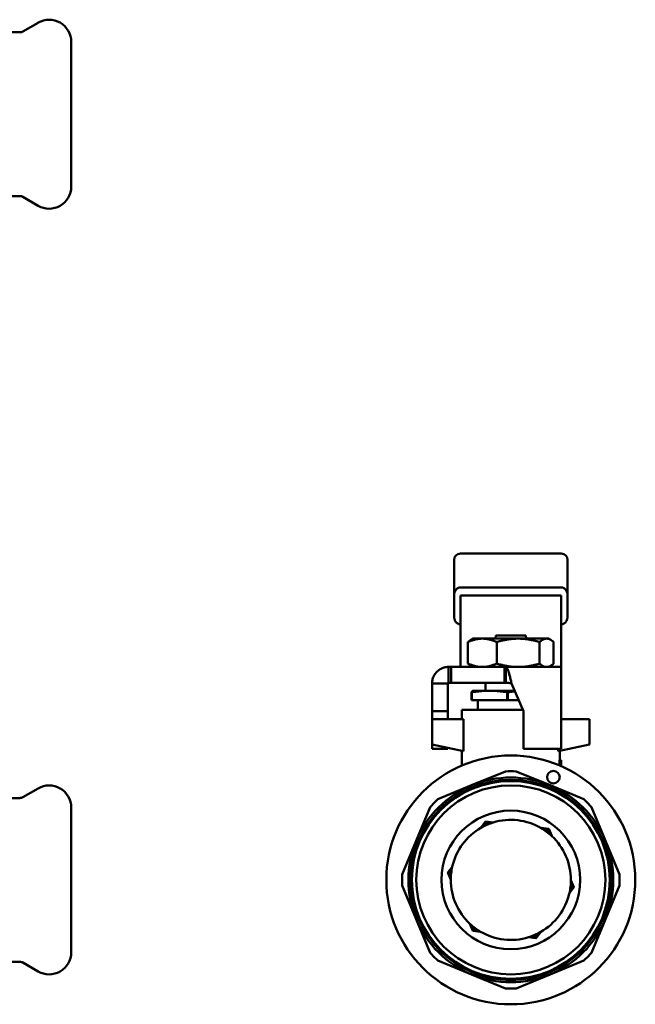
# Model space of a CAD drawing. Header units: millimetres. Extents: x -30 to 3503, y -92 to 230.
# Tile 3 of 3: x 291 to 389, y 69 to 225. Entities that reach past the tile are written whole.
import ezdxf

# ---------------------------------------------------------------- set-up
doc = ezdxf.new("R2010")
doc.units = ezdxf.units.MM
doc.layers.add('DETAIL', color=2, linetype='Continuous', lineweight=50)

msp = doc.modelspace()

# ---------------------------------------------------------------- linework, layer by layer
at = {"layer": 'DETAIL'}
for p, q in [((291.42, 223.54), (293.84, 224.93)), ((290.92, 223.4), (280.59, 223.4)), ((299.09, 221.9), (299.09, 198.9)), ((290.92, 197.4), (280.59, 197.4)), ((291.42, 197.27), (293.84, 195.87)), ((359.84, 139.65), (359.84, 138.01)), ((376.84, 140.65), (360.84, 140.65)), ((377.84, 138.01), (377.84, 139.65)), ((359.84, 133.98), (359.84, 138.01)), ((377.84, 138.01), (377.84, 133.98)), ((376.84, 135.29), (360.84, 135.29)), ((359.84, 133.98), (359.84, 130.72)), ((376.84, 133.98), (360.84, 133.98)), ((360.84, 133.98), (360.84, 123.71)), ((376.84, 123.71), (376.84, 133.98)), ((377.84, 130.72), (377.84, 133.98)), ((362.04, 123.19), (362.04, 126.62)), ((362.84, 127.15), (362.5, 126.96)), ((362.84, 127.15), (364.32, 127.15)), ((370, 127.15), (364.32, 127.15)), ((366.44, 127.65), (366.43, 127.15)), ((366.44, 127.65), (371.24, 127.65)), ((366.61, 123.19), (366.61, 126.62)), ((370, 127.15), (374.52, 127.15)), ((371.25, 127.15), (371.24, 127.65)), ((373.4, 123.19), (373.4, 126.62)), ((374.52, 127.15), (374.84, 127.15)), ((374.84, 127.15), (375.18, 126.96)), ((375.63, 123.19), (375.63, 126.62)), ((360.84, 123.71), (360.84, 122.65)), ((376.84, 122.65), (376.84, 123.71)), ((358.94, 122.65), (358.94, 121.4)), ((358.94, 122.65), (359.35, 122.65)), ((367.84, 122.65), (359.35, 122.65)), ((359.35, 120.15), (359.35, 122.65)), ((362.84, 122.65), (362.5, 122.85)), ((367.84, 120.15), (367.84, 122.65)), ((367.84, 122.65), (368.03, 122.65)), ((368.03, 122.65), (376.84, 122.65)), ((368.03, 121.4), (368.03, 122.65)), ((374.84, 122.65), (375.18, 122.85)), ((376.84, 122.65), (376.84, 120.05)), ((358.94, 121.4), (358.94, 120.15)), ((368.03, 120.15), (368.03, 121.4)), ((356.34, 120.05), (357.59, 120.05)), ((356.34, 115.65), (356.34, 120.05)), ((357.59, 120.05), (358.84, 120.05)), ((358.84, 115.65), (358.84, 120.05)), ((358.94, 120.15), (359.35, 120.15)), ((367.84, 120.15), (359.35, 120.15)), ((362.84, 118.88), (362.82, 118.88)), ((365.46, 118.88), (362.84, 118.88)), ((364.84, 120.15), (364.84, 118.88)), ((369.45, 118.88), (365.46, 118.88)), ((367.84, 120.15), (368.03, 120.15)), ((368.95, 120.05), (370.84, 115.65)), ((376.84, 109.65), (376.84, 120.05)), ((362.6, 117.38), (362.6, 118.64)), ((362.64, 118.64), (362.6, 118.64)), ((362.64, 117.38), (362.6, 117.38)), ((362.64, 118.64), (362.64, 117.38)), ((368.28, 117.38), (362.64, 117.38)), ((363.59, 115.85), (363.59, 117.38)), ((368.28, 117.38), (368.28, 118.64)), ((368.37, 118.64), (368.28, 118.64)), ((368.37, 117.38), (368.28, 117.38)), ((368.37, 118.64), (368.37, 117.38)), ((370.09, 117.38), (368.37, 117.38)), ((361.09, 115.85), (370.75, 115.85)), ((361.09, 115.85), (361.09, 114.35)), ((358.84, 115.65), (356.34, 115.65)), ((356.34, 114.35), (356.34, 115.65)), ((356.34, 114.35), (356.34, 110.35)), ((361.35, 114.35), (356.34, 114.35)), ((358.84, 114.35), (358.84, 115.65)), ((361.35, 109.3), (361.35, 114.35)), ((370.84, 115.65), (370.84, 109.65)), ((376.84, 114.35), (381.34, 114.35)), ((381.34, 114.35), (381.34, 110.35)), ((356.34, 109.65), (356.34, 110.35)), ((356.34, 110.35), (361.35, 109.3)), ((358.84, 109.65), (356.34, 109.65)), ((358.84, 109.65), (358.84, 109.83)), ((370.84, 109.65), (376.84, 109.65)), ((381.34, 110.35), (376.33, 109.3)), ((376.33, 109.65), (376.33, 109.3)), ((361.09, 109.35), (361.09, 107.02)), ((376.59, 109.35), (376.59, 107.87)), ((376.84, 107.87), (376.59, 107.87)), ((376.84, 107.87), (376.84, 106.91)), ((362.62, 103.87), (367.97, 106.08)), ((369.71, 106.08), (375.06, 103.87)), ((291.42, 101.99), (293.84, 103.38)), ((357.27, 101.65), (362.62, 103.87)), ((375.06, 103.87), (380.4, 101.65)), ((290.92, 101.85), (280.59, 101.85)), ((299.09, 100.35), (299.09, 77.35)), ((353.83, 95.07), (356.04, 100.42)), ((381.64, 100.42), (383.85, 95.07)), ((364.83, 98.1), (364.1, 97.11)), ((364.83, 98.1), (366.05, 97.96)), ((374.85, 96.95), (373.62, 97.09)), ((374.85, 96.95), (375.33, 95.82)), ((351.61, 89.72), (353.83, 95.07)), ((383.85, 95.07), (386.07, 89.72)), ((358.82, 90.01), (359.56, 91)), ((358.82, 90.01), (359.31, 88.88)), ((353.83, 82.63), (351.61, 87.98)), ((378.85, 87.7), (378.12, 86.71)), ((378.85, 87.7), (378.36, 88.83)), ((386.07, 87.98), (383.85, 82.63)), ((356.04, 77.29), (353.83, 82.63)), ((362.83, 80.76), (362.34, 81.89)), ((383.85, 82.63), (381.64, 77.29)), ((362.83, 80.76), (364.05, 80.62)), ((372.85, 79.6), (371.62, 79.74)), ((372.85, 79.6), (373.58, 80.59)), ((290.92, 75.85), (280.59, 75.85)), ((291.42, 75.72), (293.84, 74.32)), ((362.62, 73.84), (357.27, 76.05)), ((380.4, 76.05), (375.06, 73.84)), ((367.97, 71.62), (362.62, 73.84)), ((375.06, 73.84), (369.71, 71.62))]:
    msp.add_line(p, q, dxfattribs=at)
at = {"layer": 'DETAIL', "flags": 128}
for points in [[(360.84, 135.29), (360.78, 135.28), (360.72, 135.28), (360.66, 135.26), (360.59, 135.25), (360.53, 135.22), (360.47, 135.19), (360.41, 135.16), (360.35, 135.12), (360.29, 135.07), (360.24, 135.02), (360.18, 134.96), (360.13, 134.9), (360.08, 134.84), (360.04, 134.77), (360, 134.69), (359.97, 134.62), (359.94, 134.54), (359.91, 134.46), (359.89, 134.38), (359.87, 134.3), (359.86, 134.22), (359.85, 134.14), (359.84, 134.06), (359.84, 133.98)], [(377.84, 133.98), (377.84, 134.06), (377.83, 134.14), (377.82, 134.22), (377.81, 134.3), (377.79, 134.38), (377.77, 134.46), (377.74, 134.54), (377.71, 134.62), (377.68, 134.69), (377.64, 134.77), (377.59, 134.84), (377.55, 134.9), (377.49, 134.96), (377.44, 135.02), (377.39, 135.07), (377.33, 135.12), (377.27, 135.16), (377.21, 135.19), (377.14, 135.22), (377.08, 135.25), (377.02, 135.26), (376.96, 135.28), (376.9, 135.28), (376.84, 135.29)], [(359.84, 130.72), (359.84, 130.64), (359.85, 130.56), (359.86, 130.48), (359.87, 130.4), (359.89, 130.32), (359.91, 130.24), (359.94, 130.16), (359.97, 130.08), (360, 130), (360.04, 129.93), (360.08, 129.86), (360.13, 129.79), (360.18, 129.73), (360.24, 129.68), (360.29, 129.62), (360.35, 129.58), (360.41, 129.54), (360.47, 129.5), (360.53, 129.47), (360.59, 129.45), (360.66, 129.43), (360.72, 129.42), (360.78, 129.41), (360.84, 129.41)], [(376.84, 129.41), (376.9, 129.41), (376.96, 129.42), (377.02, 129.43), (377.08, 129.45), (377.14, 129.47), (377.21, 129.5), (377.27, 129.54), (377.33, 129.58), (377.39, 129.62), (377.44, 129.68), (377.49, 129.73), (377.55, 129.79), (377.59, 129.86), (377.64, 129.93), (377.68, 130), (377.71, 130.08), (377.74, 130.16), (377.77, 130.24), (377.79, 130.32), (377.81, 130.4), (377.82, 130.48), (377.83, 130.56), (377.84, 130.64), (377.84, 130.72)], [(364.32, 127.15), (364.23, 127.15), (364.13, 127.15), (364.04, 127.14), (363.94, 127.14), (363.84, 127.13), (363.75, 127.11), (363.65, 127.1), (363.55, 127.09), (363.46, 127.07), (363.36, 127.05), (363.27, 127.03), (363.17, 127.01), (363.08, 126.98), (362.98, 126.96), (362.89, 126.93), (362.79, 126.9), (362.7, 126.87), (362.6, 126.84), (362.51, 126.8), (362.42, 126.77), (362.32, 126.73), (362.23, 126.7), (362.14, 126.66), (362.04, 126.62)], [(362.04, 126.62), (362.06, 126.63), (362.08, 126.65), (362.1, 126.67), (362.12, 126.68), (362.14, 126.7), (362.16, 126.71), (362.18, 126.73), (362.19, 126.75), (362.21, 126.76), (362.23, 126.78), (362.25, 126.79), (362.27, 126.8), (362.29, 126.82), (362.31, 126.83), (362.33, 126.85), (362.35, 126.86), (362.37, 126.87), (362.39, 126.89), (362.4, 126.9), (362.42, 126.91), (362.44, 126.92), (362.46, 126.93), (362.48, 126.95), (362.5, 126.96)], [(366.61, 126.62), (366.51, 126.66), (366.42, 126.69), (366.33, 126.73), (366.24, 126.77), (366.14, 126.8), (366.05, 126.84), (365.95, 126.87), (365.86, 126.9), (365.76, 126.93), (365.67, 126.96), (365.57, 126.98), (365.48, 127.01), (365.38, 127.03), (365.29, 127.05), (365.19, 127.07), (365.1, 127.09), (365, 127.1), (364.9, 127.12), (364.81, 127.13), (364.71, 127.14), (364.61, 127.14), (364.52, 127.15), (364.42, 127.15), (364.32, 127.15)], [(370, 127.15), (369.86, 127.15), (369.72, 127.15), (369.57, 127.14), (369.43, 127.14), (369.29, 127.13), (369.14, 127.11), (369, 127.1), (368.86, 127.09), (368.72, 127.07), (368.57, 127.05), (368.43, 127.03), (368.29, 127.01), (368.15, 126.98), (368.01, 126.96), (367.87, 126.93), (367.72, 126.9), (367.58, 126.87), (367.44, 126.84), (367.3, 126.8), (367.16, 126.77), (367.02, 126.73), (366.88, 126.7), (366.75, 126.66), (366.61, 126.62)], [(373.4, 126.62), (373.26, 126.66), (373.12, 126.7), (372.99, 126.73), (372.85, 126.77), (372.71, 126.8), (372.57, 126.84), (372.43, 126.87), (372.29, 126.9), (372.14, 126.93), (372, 126.96), (371.86, 126.98), (371.72, 127.01), (371.58, 127.03), (371.44, 127.05), (371.3, 127.07), (371.15, 127.09), (371.01, 127.1), (370.87, 127.11), (370.72, 127.13), (370.58, 127.14), (370.44, 127.14), (370.29, 127.15), (370.15, 127.15), (370, 127.15)], [(374.52, 127.15), (374.47, 127.15), (374.42, 127.15), (374.38, 127.14), (374.33, 127.14), (374.28, 127.13), (374.24, 127.11), (374.19, 127.1), (374.14, 127.09), (374.1, 127.07), (374.05, 127.05), (374, 127.03), (373.96, 127.01), (373.91, 126.98), (373.86, 126.96), (373.82, 126.93), (373.77, 126.9), (373.72, 126.87), (373.68, 126.84), (373.63, 126.8), (373.59, 126.77), (373.54, 126.73), (373.49, 126.7), (373.45, 126.66), (373.4, 126.62)], [(375.63, 126.62), (375.59, 126.66), (375.54, 126.7), (375.5, 126.73), (375.45, 126.77), (375.41, 126.8), (375.36, 126.84), (375.31, 126.87), (375.27, 126.9), (375.22, 126.93), (375.17, 126.96), (375.13, 126.98), (375.08, 127.01), (375.04, 127.03), (374.99, 127.05), (374.94, 127.07), (374.9, 127.09), (374.85, 127.1), (374.8, 127.11), (374.76, 127.13), (374.71, 127.14), (374.66, 127.14), (374.61, 127.15), (374.57, 127.15), (374.52, 127.15)], [(356.34, 120.05), (356.34, 120.22), (356.36, 120.39), (356.39, 120.56), (356.43, 120.73), (356.48, 120.89), (356.54, 121.05), (356.61, 121.2), (356.69, 121.35), (356.78, 121.5), (356.88, 121.64), (356.98, 121.77), (357.1, 121.89), (357.22, 122.01), (357.36, 122.11), (357.49, 122.21), (357.64, 122.3), (357.79, 122.38), (357.94, 122.45), (358.1, 122.51), (358.27, 122.56), (358.43, 122.6), (358.6, 122.63), (358.77, 122.65), (358.94, 122.65)], [(362.5, 122.85), (362.48, 122.86), (362.46, 122.87), (362.44, 122.88), (362.42, 122.89), (362.4, 122.91), (362.39, 122.92), (362.37, 122.93), (362.35, 122.95), (362.33, 122.96), (362.31, 122.97), (362.29, 122.99), (362.27, 123), (362.25, 123.01), (362.23, 123.03), (362.21, 123.04), (362.19, 123.06), (362.18, 123.07), (362.16, 123.09), (362.14, 123.11), (362.12, 123.12), (362.1, 123.14), (362.08, 123.15), (362.06, 123.17), (362.04, 123.19)], [(362.04, 123.19), (362.14, 123.15), (362.23, 123.11), (362.32, 123.07), (362.42, 123.04), (362.51, 123), (362.6, 122.97), (362.7, 122.93), (362.79, 122.9), (362.89, 122.87), (362.98, 122.85), (363.08, 122.82), (363.17, 122.8), (363.27, 122.77), (363.36, 122.75), (363.46, 122.73), (363.55, 122.72), (363.65, 122.7), (363.75, 122.69), (363.84, 122.68), (363.94, 122.67), (364.04, 122.66), (364.13, 122.66), (364.23, 122.65), (364.32, 122.65)], [(364.32, 122.65), (364.42, 122.65), (364.52, 122.66), (364.61, 122.66), (364.71, 122.67), (364.81, 122.68), (364.9, 122.69), (365, 122.7), (365.1, 122.72), (365.19, 122.74), (365.29, 122.75), (365.38, 122.78), (365.48, 122.8), (365.57, 122.82), (365.67, 122.85), (365.76, 122.88), (365.86, 122.9), (365.95, 122.93), (366.05, 122.97), (366.14, 123), (366.24, 123.04), (366.33, 123.07), (366.42, 123.11), (366.51, 123.15), (366.61, 123.19)], [(366.61, 123.19), (366.75, 123.15), (366.89, 123.11), (367.02, 123.07), (367.16, 123.03), (367.3, 123), (367.44, 122.97), (367.58, 122.93), (367.72, 122.9), (367.87, 122.87), (368.01, 122.85), (368.15, 122.82), (368.29, 122.8), (368.43, 122.78), (368.57, 122.75), (368.71, 122.74), (368.86, 122.72), (369, 122.7), (369.14, 122.69), (369.28, 122.68), (369.43, 122.67), (369.57, 122.66), (369.72, 122.66), (369.86, 122.65), (370, 122.65)], [(368.03, 122.65), (368.07, 122.65), (368.11, 122.63), (368.15, 122.6), (368.19, 122.56), (368.22, 122.51), (368.26, 122.45), (368.3, 122.38), (368.34, 122.3), (368.38, 122.21), (368.41, 122.11), (368.45, 122.01), (368.49, 121.89), (368.53, 121.77), (368.57, 121.64), (368.6, 121.5), (368.64, 121.35), (368.68, 121.2), (368.72, 121.05), (368.76, 120.89), (368.79, 120.73), (368.83, 120.56), (368.87, 120.39), (368.91, 120.22), (368.95, 120.05)], [(370, 122.65), (370.15, 122.65), (370.29, 122.66), (370.44, 122.66), (370.58, 122.67), (370.72, 122.68), (370.87, 122.69), (371.01, 122.7), (371.15, 122.72), (371.29, 122.74), (371.44, 122.75), (371.58, 122.77), (371.72, 122.8), (371.86, 122.82), (372, 122.85), (372.14, 122.87), (372.29, 122.9), (372.43, 122.93), (372.57, 122.97), (372.71, 123), (372.85, 123.03), (372.99, 123.07), (373.13, 123.11), (373.26, 123.15), (373.4, 123.19)], [(373.4, 123.19), (373.45, 123.15), (373.49, 123.11), (373.54, 123.07), (373.59, 123.03), (373.63, 123), (373.68, 122.97), (373.72, 122.93), (373.77, 122.9), (373.82, 122.87), (373.86, 122.85), (373.91, 122.82), (373.96, 122.8), (374, 122.78), (374.05, 122.75), (374.09, 122.74), (374.14, 122.72), (374.19, 122.7), (374.24, 122.69), (374.28, 122.68), (374.33, 122.67), (374.38, 122.66), (374.42, 122.66), (374.47, 122.65), (374.52, 122.65)], [(374.52, 122.65), (374.57, 122.65), (374.61, 122.66), (374.66, 122.66), (374.71, 122.67), (374.75, 122.68), (374.8, 122.69), (374.85, 122.7), (374.9, 122.72), (374.94, 122.74), (374.99, 122.75), (375.04, 122.77), (375.08, 122.8), (375.13, 122.82), (375.17, 122.85), (375.22, 122.87), (375.27, 122.9), (375.31, 122.93), (375.36, 122.97), (375.41, 123), (375.45, 123.03), (375.5, 123.07), (375.54, 123.11), (375.59, 123.15), (375.63, 123.19)], [(358.84, 120.05), (358.84, 120.06), (358.84, 120.07), (358.84, 120.07), (358.84, 120.08), (358.84, 120.08), (358.85, 120.09), (358.85, 120.1), (358.85, 120.1), (358.86, 120.11), (358.86, 120.11), (358.86, 120.12), (358.87, 120.12), (358.87, 120.13), (358.88, 120.13), (358.88, 120.14), (358.89, 120.14), (358.89, 120.14), (358.9, 120.14), (358.91, 120.15), (358.91, 120.15), (358.92, 120.15), (358.93, 120.15), (358.93, 120.15), (358.94, 120.15)], [(362.6, 118.64), (362.61, 118.66), (362.62, 118.67), (362.63, 118.69), (362.64, 118.7), (362.65, 118.72), (362.66, 118.73), (362.67, 118.74), (362.67, 118.76), (362.68, 118.77), (362.69, 118.78), (362.7, 118.79), (362.71, 118.8), (362.72, 118.81), (362.73, 118.82), (362.74, 118.83), (362.75, 118.84), (362.76, 118.84), (362.77, 118.85), (362.78, 118.86), (362.78, 118.86), (362.79, 118.87), (362.8, 118.87), (362.81, 118.87), (362.82, 118.88)], [(365.46, 118.88), (365.34, 118.88), (365.22, 118.88), (365.11, 118.88), (364.99, 118.87), (364.87, 118.87), (364.76, 118.87), (364.64, 118.86), (364.52, 118.85), (364.4, 118.85), (364.29, 118.84), (364.17, 118.83), (364.05, 118.82), (363.93, 118.81), (363.82, 118.8), (363.7, 118.78), (363.58, 118.77), (363.47, 118.76), (363.35, 118.74), (363.23, 118.73), (363.11, 118.71), (363, 118.69), (362.88, 118.68), (362.76, 118.66), (362.64, 118.64)], [(368.28, 118.64), (368.16, 118.66), (368.04, 118.68), (367.92, 118.69), (367.81, 118.71), (367.69, 118.73), (367.57, 118.74), (367.45, 118.76), (367.34, 118.77), (367.22, 118.78), (367.1, 118.8), (366.98, 118.81), (366.87, 118.82), (366.75, 118.83), (366.63, 118.84), (366.52, 118.85), (366.4, 118.85), (366.28, 118.86), (366.16, 118.87), (366.05, 118.87), (365.93, 118.87), (365.81, 118.88), (365.69, 118.88), (365.58, 118.88), (365.46, 118.88)], [(368.03, 120.15), (368.07, 120.15), (368.11, 120.15), (368.15, 120.15), (368.19, 120.15), (368.22, 120.15), (368.26, 120.14), (368.3, 120.14), (368.34, 120.14), (368.38, 120.14), (368.41, 120.13), (368.45, 120.13), (368.49, 120.12), (368.53, 120.12), (368.57, 120.11), (368.6, 120.11), (368.64, 120.1), (368.68, 120.1), (368.72, 120.09), (368.76, 120.08), (368.79, 120.08), (368.83, 120.07), (368.87, 120.07), (368.91, 120.06), (368.95, 120.05)], [(369.49, 118.78), (369.45, 118.78), (369.4, 118.77), (369.35, 118.77), (369.31, 118.76), (369.26, 118.76), (369.21, 118.75), (369.17, 118.74), (369.12, 118.74), (369.07, 118.73), (369.03, 118.73), (368.98, 118.72), (368.93, 118.72), (368.89, 118.71), (368.84, 118.7), (368.79, 118.7), (368.75, 118.69), (368.7, 118.69), (368.65, 118.68), (368.61, 118.67), (368.56, 118.67), (368.51, 118.66), (368.47, 118.65), (368.42, 118.65), (368.37, 118.64)], [(376.59, 107.87), (376.59, 107.87), (376.59, 107.86), (376.59, 107.85), (376.58, 107.84), (376.58, 107.83), (376.58, 107.81), (376.58, 107.79), (376.58, 107.76), (376.57, 107.74), (376.57, 107.71), (376.57, 107.67), (376.56, 107.64), (376.56, 107.6), (376.55, 107.56), (376.55, 107.51), (376.55, 107.47), (376.54, 107.42), (376.54, 107.37), (376.54, 107.32), (376.53, 107.27), (376.53, 107.21), (376.53, 107.16), (376.53, 107.1), (376.53, 107.04)]]:
    msp.add_lwpolyline(points, dxfattribs=at)
at = {"layer": 'DETAIL'}
for centre, radius in [((368.84, 88.85), 19.75), ((368.84, 88.85), 15.9), ((375.59, 105.16), 1), ((368.84, 88.85), 15.7), ((368.84, 88.85), 15), ((368.84, 88.85), 11)]:
    msp.add_circle(centre, radius, dxfattribs=at)
for centre, radius, start, end in [((295.59, 221.9), 3.5, 0, 120), ((290.92, 224.4), 1, 270, 300), ((295.59, 198.9), 3.5, 240, 0), ((290.92, 196.4), 1, 60, 90), ((360.84, 139.65), 1, 90, 180), ((376.84, 139.65), 1, 0, 90), ((368.84, 88.85), 16.25, 67.5, 112.5), ((368.84, 88.85), 17.25, 87.1049, 92.8951), ((295.59, 100.35), 3.5, 0, 120), ((368.84, 88.85), 16.25, 112.5, 157.5), ((368.84, 88.85), 16.25, 22.5, 67.5), ((290.92, 102.85), 1, 270, 300), ((368.84, 88.85), 17.25, 132.1049, 137.8951), ((368.84, 88.85), 17.25, 42.1049, 47.8951), ((368.84, 88.85), 9.53, 119.846, 166.9965), ((368.84, 88.85), 9.53, 106.9965, 119.846), ((368.84, 88.85), 9.8, 110.4453, 116.3973), ((368.84, 88.85), 10, 112.6121, 114.2304), ((368.84, 88.85), 9.53, 59.846, 106.9965), ((368.84, 88.85), 9.53, 46.9965, 59.846), ((368.84, 88.85), 9.8, 50.4453, 56.3973), ((368.84, 88.85), 10, 52.6121, 54.2304), ((368.84, 88.85), 9.53, 359.846, 46.9965), ((368.84, 88.85), 16.25, 157.5, 202.5), ((368.84, 88.85), 16.25, 337.5, 22.5), ((368.84, 88.85), 9.53, 166.9965, 179.846), ((368.84, 88.85), 17.25, 177.1049, 182.8951), ((368.84, 88.85), 10, 172.6121, 174.2304), ((368.84, 88.85), 9.8, 170.4453, 176.3973), ((368.84, 88.85), 17.25, 357.1049, 2.8951), ((368.84, 88.85), 9.53, 179.846, 226.9965), ((368.84, 88.85), 9.53, 346.9965, 359.846), ((368.84, 88.85), 9.8, 350.4453, 356.3973), ((368.84, 88.85), 10, 352.6121, 354.2304), ((368.84, 88.85), 9.52, 299.846, 346.9965), ((368.84, 88.85), 16.25, 202.5, 247.5), ((368.84, 88.85), 9.53, 226.9965, 239.846), ((368.84, 88.85), 9.8, 230.4453, 236.3973), ((368.84, 88.85), 16.25, 292.5, 337.5), ((368.84, 88.85), 10, 232.6121, 234.2304), ((368.84, 88.85), 9.53, 239.846, 286.9965), ((368.84, 88.85), 9.52, 286.9965, 299.846), ((368.84, 88.85), 9.8, 290.4453, 296.3973), ((368.84, 88.85), 10, 292.6121, 294.2304), ((295.59, 77.35), 3.5, 240, 0), ((368.84, 88.85), 17.25, 222.1049, 227.8951), ((368.84, 88.85), 17.25, 312.1049, 317.8951), ((290.92, 74.85), 1, 60, 90), ((368.84, 88.85), 16.25, 247.5, 292.5), ((368.84, 88.85), 17.25, 267.1049, 272.8951)]:
    msp.add_arc(centre, radius, start, end, dxfattribs=at)
msp.add_ellipse((359.17, 123.4), major_axis=(1.67, -0.74), ratio=0.02799, start_param=6.220131, end_param=6.295615, dxfattribs=at)

doc.saveas('drawing.dxf')
